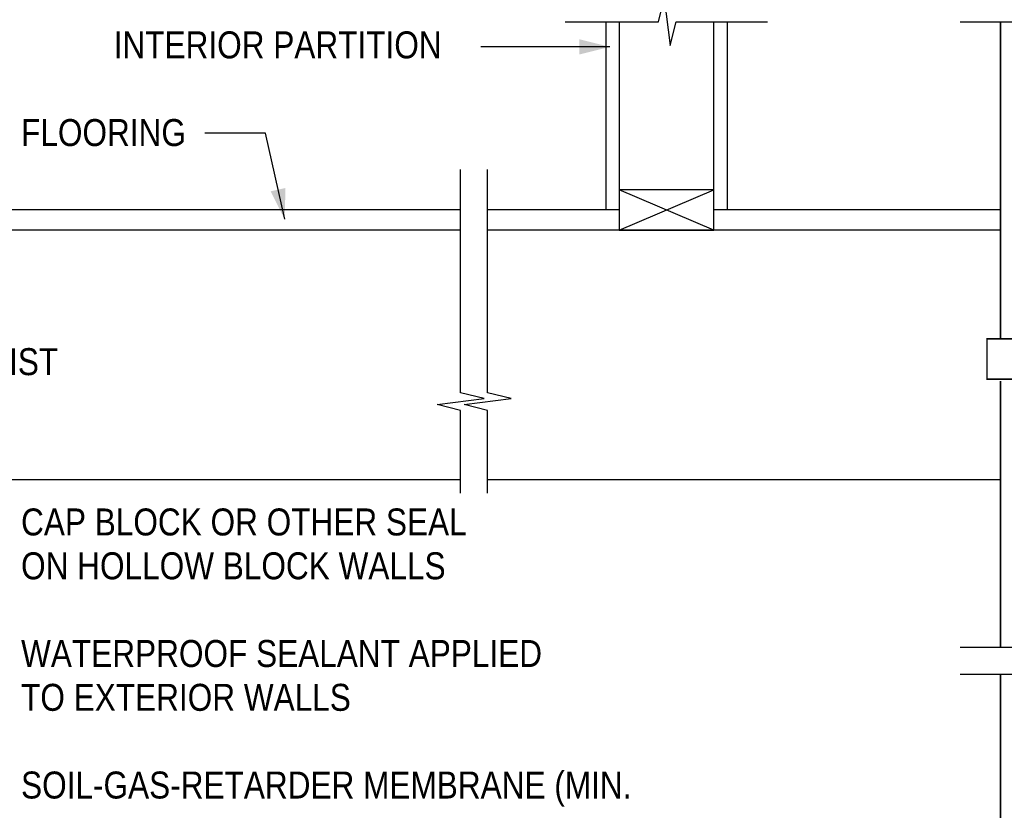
# Model space of a CAD drawing. Extents: x -4.7 to 12.3, y -5.1 to 5.9.
# Tile 6 of 24: x -2.2 to 0.8, y -2.8 to -0.4. Entities that reach past the tile are written whole.
import ezdxf
from ezdxf.enums import TextEntityAlignment as Align

# ---------------------------------------------------------------- set-up
doc = ezdxf.new("R2010")
doc.units = 0
doc.layers.add('29', color=7, linetype='CONTINUOUS')
doc.layers.add('32', color=7, linetype='CONTINUOUS')

msp = doc.modelspace()

# ---------------------------------------------------------------- linework, layer by layer
at = {"layer": '29', "linetype": 'CONTINUOUS'}
for p, q in [((-0.439008, -0.402449), (-0.439008, -0.983525)), ((-0.064008, -0.402449), (-0.064008, -0.983525)), ((-0.105674, -1.046025), (-0.397341, -0.921025)), ((-0.397341, -1.046025), (-0.105674, -0.921025)), ((-0.887306, -0.983525), (-3.176753, -0.983525)), ((-0.397341, -0.983525), (-0.803973, -0.983525)), ((0.780329, -0.983525), (-0.105674, -0.983525)), ((-0.887306, -1.046025), (-3.176753, -1.046025)), ((0.780279, -1.046025), (-0.803973, -1.046025)), ((-0.887306, -1.816858), (-3.176753, -1.816858)), ((0.780139, -1.816858), (-0.803973, -1.816858))]:
    msp.add_line(p, q, dxfattribs=at)
for points in [[(-0.564008, -0.402449), (-0.276516, -0.402449), (-0.258286, -0.329533), (-0.240057, -0.475366), (-0.221828, -0.402449), (0.060992, -0.402449)], [(0.655141, -0.402449), (0.929741, -0.402449), (0.94797, -0.329533), (0.966199, -0.475366), (0.984428, -0.402449), (1.239277, -0.402449)], [(-0.397341, -0.402449), (-0.397341, -1.046025), (-0.105674, -1.046025), (-0.105674, -0.402449)], [(-0.887306, -1.858525), (-0.887306, -1.602721), (-0.960223, -1.584492), (-0.814389, -1.566263), (-0.887306, -1.548034), (-0.887306, -0.858525)], [(-0.803973, -1.858525), (-0.803973, -1.602721), (-0.876889, -1.584492), (-0.731056, -1.566263), (-0.803973, -1.548034), (-0.803973, -0.858525)], [(1.238473, -2.334939), (0.975194, -2.334939), (0.956965, -2.262022), (0.938736, -2.407855), (0.920507, -2.334939), (0.655139, -2.334939)], [(1.238473, -2.418272), (0.975194, -2.418272), (0.956965, -2.345355), (0.938736, -2.491189), (0.920507, -2.418272), (0.655139, -2.418272)]]:
    msp.add_lwpolyline(points, dxfattribs=at)
at = {"layer": '29', "linetype": 'CONTINUOUS', "const_width": 0.005}
for points in [[(0.780141, -1.381518), (0.780141, -0.402449)], [(0.780139, -1.512115), (0.780139, -2.334939)], [(0.780139, -2.418272), (0.780139, -3.806328)]]:
    msp.add_lwpolyline(points, dxfattribs=at)
at = {"layer": '29', "linetype": 'CONTINUOUS'}
msp.add_lwpolyline([(-0.397341, -1.046025), (-0.105674, -1.046025), (-0.105674, -0.921025), (-0.397341, -0.921025)], close=True, dxfattribs=at)
at = {"layer": '29', "linetype": 'CONTINUOUS', "const_width": 0.005}
msp.add_lwpolyline([(0.738473, -1.506518), (1.155139, -1.506518), (1.155139, -1.381518), (0.738473, -1.381518)], close=True, dxfattribs=at)
at = {"layer": '32', "color": 1, "linetype": 'CONTINUOUS'}
for p, q in [((-0.426445, -0.479871), (-0.824449, -0.479871)), ((-1.490296, -0.746337), (-1.677796, -0.746337)), ((-1.430768, -1.012448), (-1.490296, -0.746337))]:
    msp.add_line(p, q, dxfattribs=at)
for points in [[(-0.520195, -0.456434), (-0.426445, -0.479871), (-0.520195, -0.503309)], [(-1.428362, -0.915842), (-1.430768, -1.012448), (-1.474105, -0.926076)]]:
    msp.add_solid(points, dxfattribs=at)

# ---------------------------------------------------------------- texts
at = {"layer": '32', "color": 1, "linetype": 'CONTINUOUS', "width": 0.875}
for s, p in [('INTERIOR PARTITION', (-1.958926, -0.432098)), ('FLOORING', (-2.244979, -0.702931)), ('JOIST', (-2.406576, -1.410582)), ('CAP BLOCK OR OTHER SEAL', (-2.244979, -1.905741)), ('ON HOLLOW BLOCK WALLS', (-2.244979, -2.041158)), ('WATERPROOF SEALANT APPLIED', (-2.244979, -2.311991)), ('TO EXTERIOR WALLS', (-2.244979, -2.447408)), ('SOIL-GAS-RETARDER MEMBRANE (MIN.', (-2.244979, -2.718241))]:
    msp.add_text(s, height=0.083333, dxfattribs=at).set_placement(p, align=Align.TOP_LEFT)

doc.saveas('drawing.dxf')
